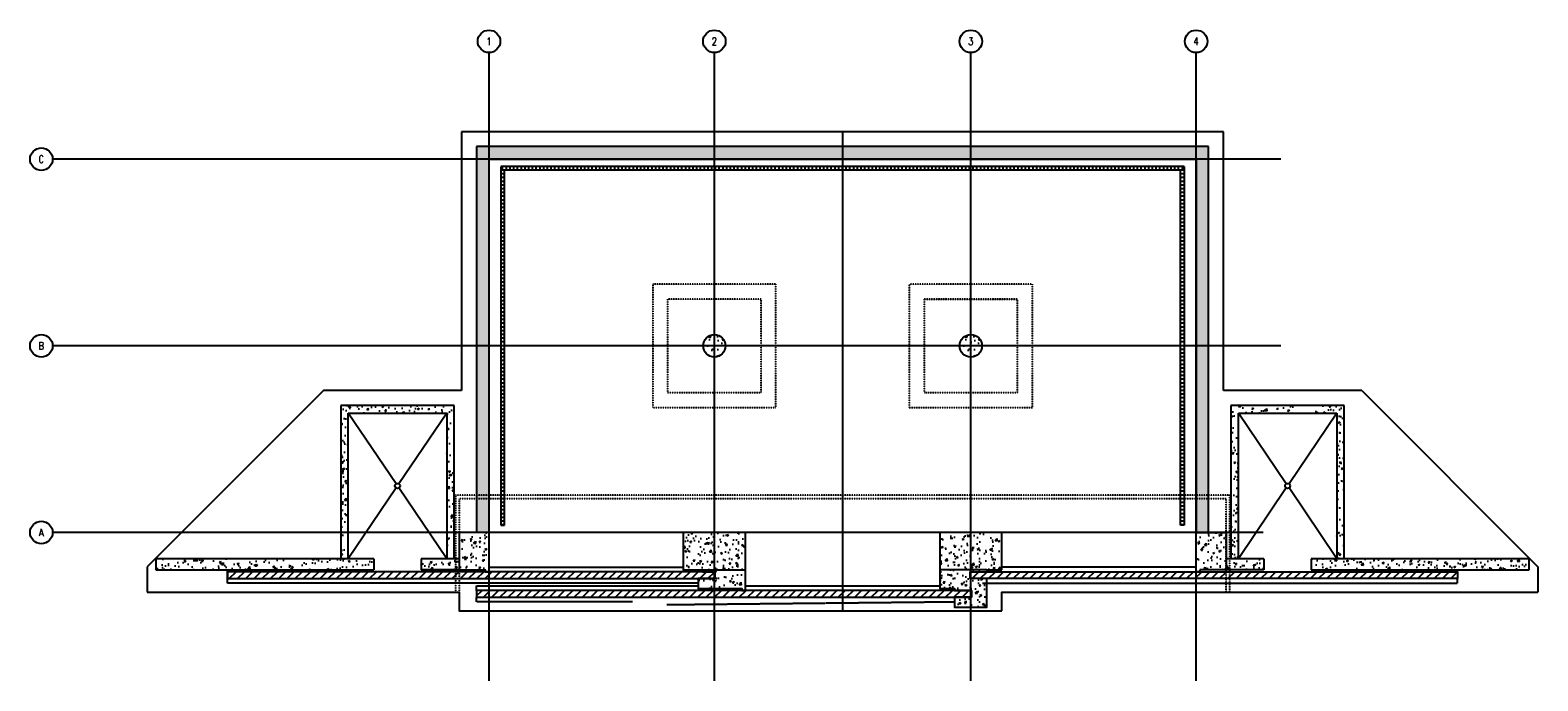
# Model space of a CAD drawing. Header units: inches. Extents: x -1305 to 1117, y -882 to 163.
import ezdxf

# ---------------------------------------------------------------- set-up
doc = ezdxf.new("R2010")
doc.units = ezdxf.units.IN
doc.header["$MEASUREMENT"] = 0
for name, pattern in [('CENTER2', [1.125, 0.75, -0.125, 0.125, -0.125]), ('Dash', [0.25, 0.125, -0.125]), ('Grid Line 1_2_', [0.875, 0.5, -0.125, 0.125, -0.125]), ('HIDDEN', [0.375, 0.25, -0.125])]:
    doc.linetypes.add(name, pattern=pattern)
for name, color, linetype in [('A-DETL-MEDM', 3, 'Continuous'), ('A-DETL-THIN', 1, 'Continuous'), ('A-DOOR TRNCH', 4, 'Continuous'), ('A-FLOR', 5, 'Continuous'), ('A-FLOR-HDLN', 3, 'Dash'), ('A-WALL', 4, 'Continuous'), ('S-ANNO-NOTE', 2, 'Continuous'), ('S-COLS', 4, 'Continuous'), ('S-GRID', 1, 'CENTER2'), ('S-GRID-IDEN', 1, 'Continuous'), ('S-JNTS-CTLJ', 132, 'Continuous')]:
    doc.layers.add(name, color=color, linetype=linetype)
for name, color, linetype, true_color in [('A-WALL-PATT', 9, 'Continuous', 0x808080), ('S-DOOR-HTCH', 9, 'Continuous', 0x808080), ('S-DOOR-OTLN', 9, 'HIDDEN', 0x808080)]:
    doc.layers.add(name, color=color, linetype=linetype, true_color=true_color)
doc.styles.add('Annotative', font='romans.shx', dxfattribs={"width": 0.8, "height": 0.125})
pattern_1 = [(50, (-1585.062, -1537.206), (28.6904, -2.51009), [3, -33]), (355, (-1585.062, -1537.206), (-5.55005, 30.0877), [2.4, -26.4]), (100.4514, (-1582.67, -1537.415), (23.14035, 27.5776), [2.5496, -28.04568]), (46.1842, (-1585.06, -1529.206), (42.68965, -6.62077), [4.5, -49.5]), (96.6356, (-1581.504, -1529.758), (37.3865, 38.96474), [3.8244, -42.06855]), (351.1842, (-1585.06, -1529.206), (37.3865, 38.96474), [3.6, -39.6]), (21, (-1581.062, -1531.206), (23.87628, -16.10476), [3, -33]), (326, (-1581.062, -1531.206), (9.7326, 29.006), [2.4, -26.4]), (71.4514, (-1579.072, -1532.548), (33.6089, 12.90125), [2.5496, -28.04568]), (37.5, (-1585.062, -1537.206), (0.486394, 13.315754), [0, -26.08, 0, -26.8, 0, -26.5]), (7.5, (-1585.062, -1537.206), (10.52278, 15.77647), [0, -15.28, 0, -25.48, 0, -10.1]), (327.5, (-1593.982, -1537.206), (21.352897, -0.902195), [0, -10, 0, -31.2, 0, -41.4]), (317.5, (-1597.982, -1537.206), (23.32745, 4.0042), [0, -13, 0, -20.72, 0, -29.4])]
pattern_2 = [(50, (-817.062, -1537.206), (28.6904, -2.5101), [3, -33]), (355, (-817.062, -1537.206), (-5.55005, 30.0877), [2.4, -26.4]), (100.4514, (-814.67, -1537.415), (23.14035, 27.5776), [2.5496, -28.0457]), (46.1842, (-817.06, -1529.206), (42.6897, -6.6208), [4.5, -49.5]), (96.6356, (-813.504, -1529.758), (37.3865, 38.9647), [3.8244, -42.0686]), (351.184, (-817.06, -1529.206), (37.3865, 38.9647), [3.6, -39.6]), (21, (-813.062, -1531.206), (23.8763, -16.10476), [3, -33]), (326, (-813.062, -1531.206), (9.7326, 29.006), [2.4, -26.4]), (71.4514, (-811.072, -1532.548), (33.6089, 12.90125), [2.5496, -28.0457]), (37.5, (-817.062, -1537.206), (0.48639, 13.31575), [0, -26.08, 0, -26.8, 0, -26.5]), (7.5, (-817.062, -1537.206), (10.52278, 15.77647), [0, -15.28, 0, -25.48, 0, -10.1]), (327.5, (-825.982, -1537.206), (21.3529, -0.90219), [0, -10, 0, -31.2, 0, -41.4]), (317.5, (-829.982, -1537.206), (23.32745, 4.0042), [0, -13, 0, -20.72, 0, -29.4])]
pattern_3 = [(45, (-810.062, -1537.206), (-6.629126, 6.629126), [])]
pattern_4 = [(180, (-810.062, -1537.206), (-4e-16, -6), [])]
pattern_5 = [(50, (-0.031, -4e-12), (28.6904, -2.5101), [3, -33]), (355, (-0.03, -4e-12), (-5.55005, 30.0877), [2.4, -26.4]), (100.4514, (2.36, -0.21), (23.14035, 27.5776), [2.5496, -28.0457]), (46.184, (-0.03, 8), (42.6897, -6.6208), [4.5, -49.5]), (96.6356, (3.526, 7.45), (37.3865, 38.9647), [3.8244, -42.0686]), (351.184, (-0.03, 8), (37.3865, 38.9647), [3.6, -39.6]), (21, (3.969, 6), (23.8763, -16.10476), [3, -33]), (326, (3.97, 6), (9.7326, 29.006), [2.4, -26.4]), (71.4514, (5.958, 4.658), (33.6089, 12.90125), [2.5496, -28.0457]), (37.5, (-0.031, -4e-12), (0.48639, 13.31575), [0, -26.08, 0, -26.8, 0, -26.5]), (7.5, (-0.031, -4e-12), (10.52278, 15.77647), [0, -15.28, 0, -25.48, 0, -10.1]), (327.5, (-8.951, -4e-12), (21.3529, -0.9022), [0, -10, 0, -31.2, 0, -41.4]), (317.5, (-12.951, -4e-12), (23.32745, 4.0042), [0, -13, 0, -20.72, 0, -29.4])]

# ---------------------------------------------------------------- blocks, each defined once
blk = doc.blocks.new('Grid - Circle 3_8_-570341-00_SP_Foundation Plan-TO FDN_DOC')
at = {"layer": 'S-GRID-IDEN'}
blk.add_circle((0, 0), 0.188, dxfattribs=at)

msp = doc.modelspace()

# ---------------------------------------------------------------- hatches: boundary and pattern name
at = {"layer": 'A-WALL-PATT'}
h = msp.add_hatch(dxfattribs=at)
h.set_pattern_fill('AR-CONC', color=256, scale=4, style=0)
h.set_pattern_definition([(50, (-1201.062, -1537.206), (28.6904, -2.51009), [3, -33]), (355, (-1201.062, -1537.206), (-5.55005, 30.0877), [2.4, -26.4]), (100.4514, (-1198.67, -1537.415), (23.14035, 27.5776), [2.5496, -28.0457]), (46.1842, (-1201.06, -1529.206), (42.68965, -6.62077), [4.5, -49.5]), (96.6356, (-1197.504, -1529.758), (37.3865, 38.96474), [3.8244, -42.06855]), (351.1842, (-1201.06, -1529.206), (37.3865, 38.96474), [3.6, -39.6]), (21, (-1197.062, -1531.206), (23.87628, -16.10476), [3, -33]), (326, (-1197.062, -1531.206), (9.7326, 29.006), [2.4, -26.4]), (71.4514, (-1195.072, -1532.548), (33.6089, 12.90125), [2.5496, -28.0457]), (37.5, (-1201.062, -1537.206), (0.486394, 13.315754), [0, -26.08, 0, -26.8, 0, -26.5]), (7.5, (-1201.062, -1537.206), (10.52278, 15.77647), [0, -15.28, 0, -25.48, 0, -10.1]), (327.5, (-1209.982, -1537.206), (21.352897, -0.902195), [0, -10, 0, -31.2, 0, -41.4]), (317.5, (-1213.982, -1537.206), (23.32745, 4.0042), [0, -13, 0, -20.72, 0, -29.4])])
h.paths.add_polyline_path([(588, -24), (-588, -24), (-588, -404.7), (-588, -644), (-568, -644), (-568, -404.7), (-568, -44), (568, -44), (568, -644), (588, -644)])
at = {"layer": 'A-WALL-PATT', "lineweight": -3}
h = msp.add_hatch(dxfattribs=at)
h.set_pattern_fill('ANSI31', color=256, scale=48, angle=45, style=0)
h.set_pattern_definition([(90, (-810.062, -1537.206), (-6, 0), [])])
h.paths.add_polyline_path([(549, -62), (-549, -62), (-549, -56), (549, -56)])
at = {"layer": 'A-WALL-PATT'}
h = msp.add_hatch(dxfattribs=at)
h.set_pattern_fill('ANSI31', color=256, scale=48, angle=135, style=0)
h.set_pattern_definition(pattern_4)
h.paths.add_polyline_path([(-543, -62), (-549, -62), (-549, -632), (-543, -632)])
h = msp.add_hatch(dxfattribs=at)
h.set_pattern_fill('ANSI31', color=256, scale=48, angle=135, style=0)
h.set_pattern_definition(pattern_4)
h.paths.add_polyline_path([(549, -62), (543, -62), (543, -632), (549, -632)])
at = {"layer": 'A-WALL-PATT', "lineweight": -3}
h = msp.add_hatch(dxfattribs=at)
h.set_pattern_fill('AR-CONC', color=256, scale=4, style=0)
h.set_pattern_definition([(50, (-2004.062, -1537.206), (28.6904, -2.51009), [3, -33]), (355, (-2004.062, -1537.206), (-5.55005, 30.0877), [2.4, -26.4]), (100.4514, (-2001.67, -1537.415), (23.14035, 27.5776), [2.5496, -28.0457]), (46.1842, (-2004.06, -1529.206), (42.68965, -6.62077), [4.5, -49.5]), (96.6356, (-2000.504, -1529.758), (37.3865, 38.96474), [3.8244, -42.06855]), (351.1842, (-2004.06, -1529.206), (37.3865, 38.9647), [3.6, -39.6]), (21, (-2000.062, -1531.206), (23.87628, -16.10476), [3, -33]), (326, (-2000.062, -1531.206), (9.7326, 29.006), [2.4, -26.4]), (71.4514, (-1998.072, -1532.548), (33.6089, 12.90125), [2.5496, -28.0457]), (37.5, (-2004.062, -1537.206), (0.486394, 13.315754), [0, -26.08, 0, -26.8, 0, -26.5]), (7.5, (-2004.062, -1537.206), (10.52278, 15.77647), [0, -15.28, 0, -25.48, 0, -10.1]), (327.5, (-2012.982, -1537.206), (21.3529, -0.902195), [0, -10, 0, -31.2, 0, -41.4]), (317.5, (-2016.982, -1537.206), (23.32745, 4.0042), [0, -13, 0, -20.72, 0, -29.4])])
edge = h.paths.add_edge_path()
edge.add_arc((-206, -344), 18, 0, 360)
h = msp.add_hatch(dxfattribs=at)
h.set_pattern_fill('AR-CONC', color=256, scale=4, style=0)
h.set_pattern_definition([(50, (-1592.062, -1537.206), (28.6904, -2.51009), [3, -33]), (355, (-1592.062, -1537.206), (-5.55005, 30.0877), [2.4, -26.4]), (100.4514, (-1589.67, -1537.415), (23.14035, 27.5776), [2.5496, -28.0457]), (46.1842, (-1592.06, -1529.206), (42.68965, -6.62077), [4.5, -49.5]), (96.6356, (-1588.504, -1529.758), (37.3865, 38.96474), [3.8244, -42.06855]), (351.1842, (-1592.06, -1529.206), (37.3865, 38.9647), [3.6, -39.6]), (21, (-1588.062, -1531.206), (23.87628, -16.10476), [3, -33]), (326, (-1588.062, -1531.206), (9.7326, 29.006), [2.4, -26.4]), (71.4514, (-1586.072, -1532.548), (33.6089, 12.90125), [2.5496, -28.0457]), (37.5, (-1592.062, -1537.206), (0.486394, 13.315754), [0, -26.08, 0, -26.8, 0, -26.5]), (7.5, (-1592.062, -1537.206), (10.52278, 15.77647), [0, -15.28, 0, -25.48, 0, -10.1]), (327.5, (-1600.982, -1537.206), (21.3529, -0.902195), [0, -10, 0, -31.2, 0, -41.4]), (317.5, (-1604.982, -1537.206), (23.32745, 4.0042), [0, -13, 0, -20.72, 0, -29.4])])
edge = h.paths.add_edge_path()
edge.add_arc((206, -344), 18, 0, 360)
at = {"layer": 'A-WALL-PATT'}
h = msp.add_hatch(dxfattribs=at)
h.set_pattern_fill('AR-CONC', color=256, scale=4, style=0)
h.set_pattern_definition(pattern_2)
h.paths.add_polyline_path([(-794, -452), (-636, -452), (-636, -686), (-624, -686), (-624, -440), (-806, -440), (-806, -686), (-794, -686)])
h = msp.add_hatch(dxfattribs=at)
h.set_pattern_fill('AR-CONC', color=256, scale=4, style=0)
h.set_pattern_definition(pattern_1)
h.paths.add_polyline_path([(806, -440), (624, -440), (624, -686), (636, -686), (636, -452), (794, -452), (794, -686), (806, -686)])
h = msp.add_hatch(dxfattribs=at)
h.set_pattern_fill('AR-CONC', color=256, scale=4, style=0)
h.set_pattern_definition(pattern_5)
h.paths.add_polyline_path([(-574, -704), (-574, -707), (-568, -707), (-568, -644), (-616, -644), (-616, -704)])
h = msp.add_hatch(dxfattribs=at)
h.set_pattern_fill('AR-CONC', color=256, scale=4, style=0)
h.set_pattern_definition(pattern_5)
edge = h.paths.add_edge_path()
edge.add_line((-225, -707), (-205, -707))
edge.add_line((-205, -707), (-205, -718))
edge.add_line((-205, -718), (-232, -718))
edge.add_line((-232, -718), (-232, -734))
edge.add_line((-232, -734), (-162, -734))
edge.add_line((-162, -734), (-162, -737))
edge.add_line((-162, -737), (-156, -737))
edge.add_line((-156, -737), (-156, -644))
edge.add_line((-156, -644), (-256, -644))
edge.add_line((-256, -644), (-256, -704))
edge.add_line((-256, -704), (-232, -704))
edge.add_line((-232, -704), (-232, -707))
h = msp.add_hatch(dxfattribs=at)
h.set_pattern_fill('AR-CONC', color=256, scale=4, style=0)
h.set_pattern_definition(pattern_5)
h.paths.add_polyline_path([(256, -704), (256, -644), (156, -644), (156, -734), (180, -734), (180, -737), (207, -737), (207, -748), (180, -748), (180, -764), (232, -764), (232, -718), (205, -718), (205, -707), (232, -707), (232, -704)])
h = msp.add_hatch(dxfattribs=at)
h.set_pattern_fill('AR-CONC', color=256, scale=4, style=0)
h.set_pattern_definition(pattern_5)
h.paths.add_polyline_path([(574, -704), (574, -707), (568, -707), (568, -644), (616, -644), (616, -704)])
h = msp.add_hatch(dxfattribs=at)
h.set_pattern_fill('AR-CONC', color=256, scale=4, style=0)
h.set_pattern_definition(pattern_2)
h.paths.add_polyline_path([(-616, -686), (-677, -686), (-677, -704), (-616, -704)])
h.paths.add_polyline_path([(-753, -686), (-806, -686), (-1103, -686), (-1103, -704), (-753, -704)])
h = msp.add_hatch(dxfattribs=at)
h.set_pattern_fill('AR-CONC', color=256, scale=4, style=0)
h.set_pattern_definition(pattern_1)
h.paths.add_polyline_path([(677, -686), (616, -686), (616, -704), (677, -704)])
h.paths.add_polyline_path([(1103, -686), (753, -686), (753, -704), (1103, -704)])
at = {"layer": 'S-DOOR-HTCH'}
h = msp.add_hatch(dxfattribs=at)
h.set_pattern_fill('ANSI31', color=256, scale=75)
h.set_pattern_definition(pattern_3)
h.paths.add_polyline_path([(-988, -707), (-205, -707), (-205, -718), (-988, -718)])
h = msp.add_hatch(dxfattribs=at)
h.set_pattern_fill('ANSI31', color=256, scale=75)
h.set_pattern_definition(pattern_3)
h.paths.add_polyline_path([(988, -707), (205, -707), (205, -718), (988, -718)])
h = msp.add_hatch(dxfattribs=at)
h.set_pattern_fill('ANSI31', color=256, scale=75)
h.set_pattern_definition([(45, (-796.062, -1537.206), (-6.629126, 6.629126), [])])
h.paths.add_polyline_path([(-588, -737), (207, -737), (207, -748), (-588, -748)])

# ---------------------------------------------------------------- linework, layer by layer
at = {"layer": 'A-DETL-MEDM'}
for centre in [(-715, -569), (715, -569)]:
    msp.add_circle(centre, 4.06, dxfattribs=at)
at = {"layer": 'A-DETL-THIN'}
for p, q in [((-717.3, -565.6), (-794, -452)), ((-636, -452), (-712.7, -565.6)), ((712.7, -565.6), (636, -452)), ((794, -452), (717.3, -565.6)), ((-717.3, -572.4), (-794, -686)), ((-636, -686), (-712.7, -572.4)), ((712.7, -572.4), (636, -686)), ((794, -686), (717.3, -572.4))]:
    msp.add_line(p, q, dxfattribs=at)
at = {"layer": 'A-DOOR TRNCH'}
for points in [[(-205, -707), (-988, -707), (-988, -718), (-205, -718)], [(205, -707), (988, -707), (988, -718), (205, -718)], [(207, -737), (-588, -737), (-588, -748), (207, -748)]]:
    msp.add_lwpolyline(points, close=True, dxfattribs=at)
at = {"layer": 'A-FLOR', "lineweight": -3}
for p, q in [((612, 0), (-612, 0)), ((-612, 0), (-612, -416)), ((612, -416), (612, 0)), ((-834, -416), (-1117, -699)), ((-612, -416), (-834, -416)), ((834, -416), (612, -416)), ((834, -416), (1117, -699)), ((-1117, -699), (-1117, -740)), ((1117, -699), (1117, -740)), ((-988, -718), (-988, -707)), ((616, -740), (1117, -740))]:
    msp.add_line(p, q, dxfattribs=at)
for points in [[(-1117, -740), (-616, -740), (-616, -770), (256, -770)], [(256, -770), (256, -740), (616, -740)]]:
    msp.add_lwpolyline(points, dxfattribs=at)
at = {"layer": 'A-FLOR-HDLN', "lineweight": -3}
msp.add_line((-990, -704), (-990, -704), dxfattribs=at)
for points in [[(-305, -245), (-305, -443), (-107, -443), (-107, -245)], [(305, -245), (107, -245), (107, -443), (305, -443)], [(-281, -269), (-281, -419), (-131, -419), (-131, -269)], [(281, -269), (131, -269), (131, -419), (281, -419)]]:
    msp.add_lwpolyline(points, close=True, dxfattribs=at)
for points in [[(622, -740), (622, -584), (-622, -584), (-622, -740)], [(616, -740), (616, -590), (-616, -590), (-616, -740)]]:
    msp.add_lwpolyline(points, dxfattribs=at)
msp.add_open_spline([(131.1, -269), (133.9, -269), (139.5, -269), (150.5, -268.9), (161.6, -268.9), (172.7, -268.9), (183.8, -268.9), (197.7, -268.9), (214.3, -268.9), (228.2, -268.9), (239.3, -268.9), (250.4, -268.9), (261.5, -268.9), (272.6, -269), (278.1, -269), (280.9, -269)], degree=3, knots=[0, 0, 0, 0, 0.055556, 0.111111, 0.222222, 0.277778, 0.333333, 0.444444, 0.555556, 0.666667, 0.722222, 0.777778, 0.888889, 0.944444, 1, 1, 1, 1], dxfattribs=at)
at = {"layer": 'A-WALL', "lineweight": -3}
for p, q in [((588, -24), (-588, -24)), ((-588, -24), (-588, -644)), ((588, -644), (588, -24)), ((-568, -44), (568, -44)), ((-568, -644), (-568, -44)), ((568, -44), (568, -644)), ((-624, -440), (-806, -440)), ((-806, -440), (-806, -686)), ((-794, -452), (-636, -452)), ((-794, -686), (-794, -452)), ((-636, -452), (-636, -686)), ((-624, -686), (-624, -440)), ((806, -440), (624, -440)), ((624, -440), (624, -686)), ((636, -452), (794, -452)), ((636, -686), (636, -452)), ((794, -452), (794, -686)), ((806, -686), (806, -440)), ((-753, -686), (-1103, -686)), ((-1103, -686), (-1103, -704)), ((-753, -686), (-753, -704)), ((-616, -686), (-677, -686)), ((-677, -686), (-677, -704)), ((677, -686), (616, -686)), ((677, -686), (677, -704)), ((1103, -686), (753, -686)), ((753, -686), (753, -704)), ((1103, -704), (1103, -686)), ((-1103, -704), (-753, -704)), ((-616, -704), (-677, -704)), ((677, -704), (616, -704)), ((753, -704), (1103, -704))]:
    msp.add_line(p, q, dxfattribs=at)
at = {"layer": 'A-WALL-PATT', "lineweight": -3}
for p, q in [((549, -56), (-549, -56)), ((-549, -56.3), (-549, -632)), ((549, -62), (-549, -62)), ((-543, -632), (-543, -62)), ((543, -632), (543, -62)), ((549, -56), (549, -632)), ((-549, -632), (-543, -632)), ((549, -632), (543, -632))]:
    msp.add_line(p, q, dxfattribs=at)
at = {"layer": 'S-COLS'}
for p, q in [((-232, -704), (-156, -704)), ((232, -704), (156, -704))]:
    msp.add_line(p, q, dxfattribs=at)
at = {"layer": 'S-COLS', "lineweight": -3}
for points in [[(-574, -704), (-574, -707), (-568, -707), (-568, -644), (-616, -644), (-616, -704)], [(574, -704), (574, -707), (568, -707), (568, -644), (616, -644), (616, -704)]]:
    msp.add_lwpolyline(points, close=True, dxfattribs=at)
msp.add_lwpolyline([(-225, -707), (-205, -707), (-205, -718), (-232, -718), (-232, -734), (-162, -734), (-162, -737), (-156, -737), (-156, -644), (-256, -644), (-256, -704), (-232, -704), (-232, -707)], dxfattribs=at)
at = {"layer": 'S-COLS'}
msp.add_lwpolyline([(256, -704), (256, -644), (156, -644), (156, -734), (180, -734), (180, -737), (207, -737), (207, -748), (180, -748), (180, -764), (232, -764), (232, -718), (205, -718), (205, -707), (232, -707), (232, -704)], close=True, dxfattribs=at)
for centre in [(-206, -344), (206, -344)]:
    msp.add_circle(centre, 18, dxfattribs=at)
at = {"layer": 'S-DOOR-OTLN', "lineweight": -3}
for p, q in [((-568, -699.5), (-256, -699.5)), ((568, -699.5), (256, -699.5)), ((-988, -707), (-988, -704)), ((-988, -725.5), (-988, -718)), ((-232, -725.5), (-988, -725.5)), ((225, -725.5), (988, -725.5)), ((988, -707), (988, -704)), ((988, -725.5), (988, -718)), ((-588, -729.5), (-232, -729.5)), ((-588, -737), (-588, -729.5)), ((-588, -755.5), (-588, -748)), ((-156, -729.5), (156, -729.5)), ((-337.7, -755.5), (-588, -755.5)), ((180, -755.6), (-282.5, -760.3))]:
    msp.add_line(p, q, dxfattribs=at)
at = {"layer": 'S-GRID', "lineweight": -3}
for p, q in [((-568, -882.2), (-568, 127.2)), ((-206, -882.2), (-206, 127.2)), ((206, -882.2), (206, 127.2)), ((568, -882.2), (568, 127.2)), ((704.2, -44), (-1269.2, -44)), ((704.2, -344), (-1269.2, -344)), ((675.7, -644), (-1269.2, -644))]:
    msp.add_line(p, q, dxfattribs=at)
at = {"layer": 'S-GRID', "linetype": 'Grid Line 1_2_', "lineweight": -3}
msp.add_line((-568, -717.1), (-568, -404.7), dxfattribs=at)
at = {"layer": 'S-JNTS-CTLJ'}
msp.add_line((0, 0), (0, -770), dxfattribs=at)

# ---------------------------------------------------------------- block references
at = {"layer": 'S-GRID-IDEN', "lineweight": -3, "xscale": 95.99999999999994, "yscale": 95.99999999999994, "zscale": 95.99999999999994}
for p in [(-568, 145.2), (-206, 145.2), (206, 145.2), (568, 145.2)]:
    msp.add_blockref('Grid - Circle 3_8_-570341-00_SP_Foundation Plan-TO FDN_DOC', p, dxfattribs=at)
at = {"layer": 'S-GRID-IDEN', "lineweight": -3, "xscale": 96.0000000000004, "yscale": 96.0000000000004, "zscale": 96.0000000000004, "rotation": 90}
for p in [(-1287.2, -44), (-1287.2, -344), (-1287.2, -644)]:
    msp.add_blockref('Grid - Circle 3_8_-570341-00_SP_Foundation Plan-TO FDN_DOC', p, dxfattribs=at)

# ---------------------------------------------------------------- texts
at = {"layer": 'S-ANNO-NOTE', "lineweight": -3, "char_height": 12, "width": 12.32, "attachment_point": 5, "style": 'Annotative'}
for s, insert in [('1', (-568, 145.2)), ('2', (-206, 145.2)), ('3', (206, 145.2)), ('4', (568, 145.2)), ('C', (-1287.2, -44)), ('B', (-1287.2, -344)), ('A', (-1287.2, -644))]:
    msp.add_mtext(s, dxfattribs=dict(at, insert=insert))

doc.saveas('drawing.dxf')
